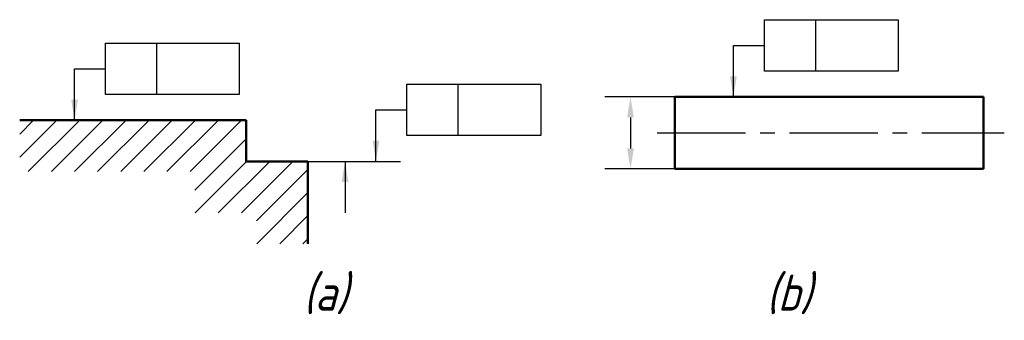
# Model space of a CAD drawing. Header units: millimetres. Extents: x 101.5 to 197.1, y 94 to 123.2.
import ezdxf

# ---------------------------------------------------------------- set-up
doc = ezdxf.new("R2010")
doc.units = ezdxf.units.MM
doc.header["$LTSCALE"] = 0.9
doc.linetypes.add('CENTER2', pattern=[28.575, 19.05, -3.175, 3.175, -3.175])
doc.layers.add('剖面线层', color=7, linetype='Continuous')
doc.layers.add('尺寸层', color=221, linetype='Continuous')
for name, color, linetype, lineweight in [('文字层', 227, 'Continuous', 20), ('点画线层', 3, 'CENTER2', 25), ('粗实线层', 1, 'Continuous', 50)]:
    doc.layers.add(name, color=color, linetype=linetype, lineweight=lineweight)
doc.styles.add('工程字体（斜）', font='gbeitc.shx', dxfattribs={"bigfont": 'gbcbig.shx'})
doc.styles.add('工程斜体', font='gbeitc.shx', dxfattribs={"bigfont": 'gbcbig.shx'})
doc.dimstyles.new('gb35', dxfattribs={"dimtxt": 3.5, "dimasz": 3.5, "dimexe": 2.5, "dimexo": 0, "dimgap": 1, "dimtad": 1, "dimdsep": 46, "dimtxsty": '工程字体（斜）', "dimcen": 0, "dimadec": 0, "dimazin": 0, "dimtfac": 1, "dimtmove": 0, "dimatfit": 3, "dimfxl": 0, "dimarcsym": 0})

# ---------------------------------------------------------------- blocks, each defined once
blk = doc.blocks.new('*D13')
at = {"layer": 'Defpoints', "color": 0, "ltscale": 0.5}
for p in [(165.121, 115.718), (160.824, 108.718), (165.121, 108.718)]:
    blk.add_point(p, dxfattribs=at)
at = {"layer": '尺寸层', "color": 0, "lineweight": -2, "ltscale": 0.5}
for p, q in [((165.121, 115.718), (158.324, 115.718)), ((160.824, 113.718), (160.824, 110.718)), ((165.121, 108.718), (158.324, 108.718))]:
    blk.add_line(p, q, dxfattribs=at)
at = {"layer": '尺寸层', "color": 0, "ltscale": 0.5}
for points in [[(160.491, 113.718), (161.157, 113.718), (160.824, 115.718)], [(160.491, 110.718), (161.157, 110.718), (160.824, 108.718)]]:
    blk.add_solid(points, dxfattribs=at)
blk = doc.blocks.new('fg')
at = {"layer": '剖面线层', "ltscale": 0.5}
h = blk.add_hatch(dxfattribs=at)
h.set_pattern_fill('ANSI31', scale=0.5, style=0)
h.set_pattern_definition([(45, (-207.0108, -63.938), (-1.122532, 1.122532), [])])
h.paths.add_polyline_path([(-87.439, 31.59), (-109.439, 31.59), (-109.439, 26.59), (-92.439, 26.59), (-92.439, 22.59), (-86.439, 22.59), (-86.439, 19.59), (-81.439, 19.59), (-81.439, 27.59), (-87.439, 27.59)])
at = {"layer": '尺寸层', "color": 7, "ltscale": 0.5}
for p, q in [((-37.105, 41.355), (-24.105, 41.355)), ((-37.105, 36.355), (-37.105, 41.355)), ((-32.105, 36.355), (-32.105, 41.355)), ((-24.105, 41.355), (-24.105, 36.355)), ((-101.11, 39.09), (-88.11, 39.09)), ((-101.11, 34.09), (-101.11, 39.09)), ((-96.11, 34.09), (-96.11, 39.09)), ((-88.11, 39.09), (-88.11, 34.09)), ((-40.105, 38.855), (-37.105, 38.855)), ((-104.11, 36.59), (-101.11, 36.59)), ((-24.105, 36.355), (-37.105, 36.355)), ((-71.831, 35.09), (-58.831, 35.09)), ((-71.831, 30.09), (-71.831, 35.09)), ((-66.831, 30.09), (-66.831, 35.09)), ((-58.831, 35.09), (-58.831, 30.09)), ((-88.11, 34.09), (-101.11, 34.09)), ((-74.831, 32.59), (-71.831, 32.59)), ((-58.831, 30.09), (-71.831, 30.09)), ((-81.439, 27.59), (-72.439, 27.59))]:
    blk.add_line(p, q, dxfattribs=at)
at = {"layer": '点画线层', "color": 7, "ltscale": 0.5}
blk.add_line((-47.512, 30.355), (-13.794, 30.355), dxfattribs=at)
at = {"layer": '粗实线层', "color": 7, "ltscale": 0.5}
for p, q in [((-45.809, 33.855), (-45.809, 26.855)), ((-15.809, 33.855), (-45.809, 33.855)), ((-15.809, 26.855), (-15.809, 33.855)), ((-109.439, 31.59), (-87.439, 31.59)), ((-87.439, 31.59), (-87.439, 27.59)), ((-87.439, 27.59), (-81.439, 27.59)), ((-81.439, 27.59), (-81.439, 19.59)), ((-45.809, 26.855), (-15.809, 26.855))]:
    blk.add_line(p, q, dxfattribs=at)
at = {"layer": '文字层', "color": 7, "ltscale": 0.5, "char_height": 3.5, "width": 5.64951, "attachment_point": 1, "style": '工程斜体'}
for s, insert in [('(a)', (-81.893, 16.583)), ('(b)', (-36.934, 16.583))]:
    blk.add_mtext(s, dxfattribs=dict(at, insert=insert))
at = {"layer": '尺寸层', "color": 7, "ltscale": 0.5}
dim = blk.add_linear_dim(base=(-50.106, 26.855), p1=(-45.809, 33.855), p2=(-45.809, 26.855), angle=90, text=' ', dimstyle='gb35', override={"dimasz": 2}, dxfattribs=at)
dim.commit()
dim.dimension.update_dxf_attribs({"geometry": '*D13', "text_midpoint": (-50.106, 30.355), "insert": (-210.93, -81.862)})
for points in [[(-40.105, 33.855), (-40.105, 38.855)], [(-104.11, 31.59), (-104.11, 36.59)], [(-74.831, 27.59), (-74.831, 32.59)], [(-77.837, 27.59), (-77.837, 22.59)]]:
    blk.add_leader(points, dimstyle='gb35', override={"dimasz": 2, "dimgap": 1, "dimtad": 0}, dxfattribs=at)

msp = doc.modelspace()

# ---------------------------------------------------------------- block references
at = {"layer": '尺寸层', "color": 7}
msp.add_blockref('fg', (210.93, 81.862), dxfattribs=at)

doc.saveas('drawing.dxf')
